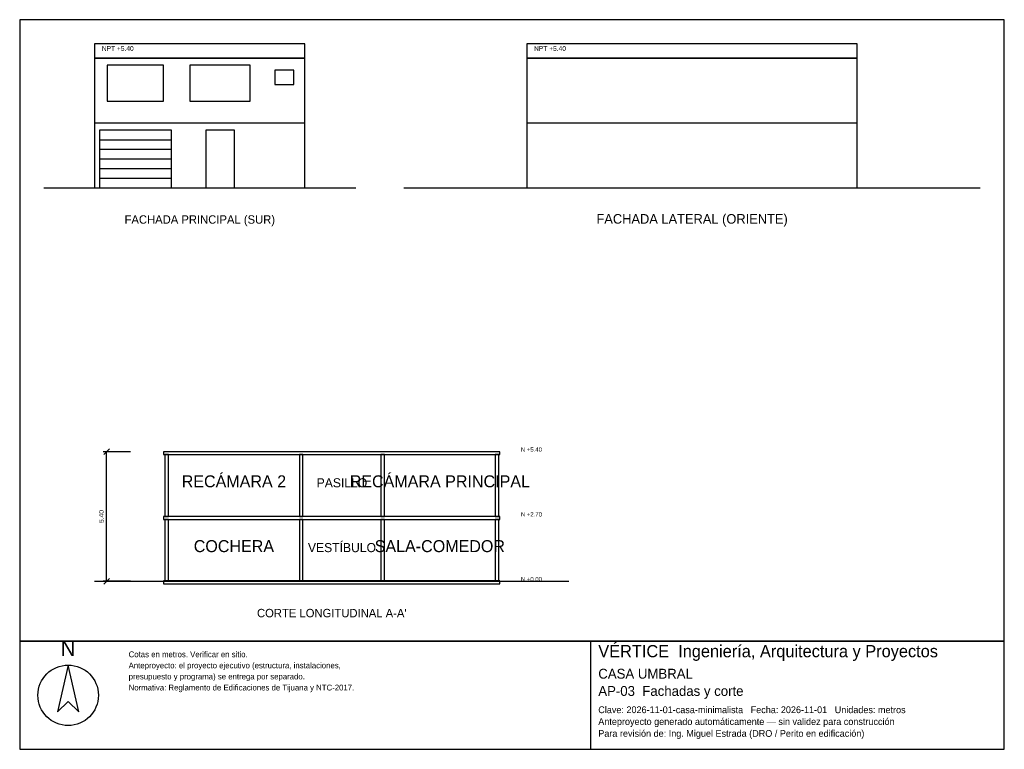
# Model space of a CAD drawing. Header units: metres. Extents: x -3 to 38, y -23.4 to 7.
import ezdxf
from ezdxf.enums import TextEntityAlignment as Align

# ---------------------------------------------------------------- set-up
doc = ezdxf.new("R2010")
doc.units = ezdxf.units.M
doc.header["$LTSCALE"] = 0.5
for name, color, linetype in [('A-CORTE', 7, 'CONTINUOUS'), ('A-FACHADA', 7, 'CONTINUOUS'), ('A-FACHADA-VIDRIO', 4, 'CONTINUOUS'), ('A-TEXTO', 3, 'CONTINUOUS'), ('COTAS', 8, 'CONTINUOUS'), ('LAMINA', 9, 'CONTINUOUS')]:
    doc.layers.add(name, color=color, linetype=linetype)
doc.styles.get("Standard").update_dxf_attribs({"font": 'txt', "width": 0.9})

msp = doc.modelspace()

# ---------------------------------------------------------------- linework, layer by layer
at = {"layer": 'A-CORTE'}
msp.add_line((0.12, -16.4), (19.87, -16.4), dxfattribs=at)
for points in [[(2.995, -11.12), (16.995, -11.12), (16.995, -11), (2.995, -11)], [(3.045, -13.7), (3.195, -13.7), (3.195, -11.12), (3.045, -11.12)], [(8.645, -13.7), (8.795, -13.7), (8.795, -11.12), (8.645, -11.12)], [(12.045, -13.7), (12.195, -13.7), (12.195, -11.12), (12.045, -11.12)], [(16.795, -13.7), (16.945, -13.7), (16.945, -11.12), (16.795, -11.12)], [(2.995, -13.82), (16.995, -13.82), (16.995, -13.7), (2.995, -13.7)], [(3.045, -16.4), (3.195, -16.4), (3.195, -13.82), (3.045, -13.82)], [(8.645, -16.4), (8.795, -16.4), (8.795, -13.82), (8.645, -13.82)], [(12.045, -16.4), (12.195, -16.4), (12.195, -13.82), (12.045, -13.82)], [(16.795, -16.4), (16.945, -16.4), (16.945, -13.82), (16.795, -13.82)], [(2.995, -16.5), (16.995, -16.5), (16.995, -16.38), (2.995, -16.38)]]:
    msp.add_lwpolyline(points, close=True, dxfattribs=at)
at = {"layer": 'A-FACHADA'}
for p, q in [((0.12, 2.7), (8.87, 2.7)), ((18.12, 2.7), (31.87, 2.7)), ((0.32, 2), (3.32, 2)), ((0.32, 1.6), (3.32, 1.6)), ((0.32, 1.2), (3.32, 1.2)), ((0.32, 0.8), (3.32, 0.8)), ((-2, 0), (11, 0)), ((0.12, 0), (8.87, 0)), ((0.32, 0.4), (3.32, 0.4)), ((13, 0), (37, 0)), ((18.12, 0), (31.87, 0))]:
    msp.add_line(p, q, dxfattribs=at)
for points in [[(0.12, 5.4), (8.87, 5.4), (8.87, 6), (0.12, 6)], [(18.12, 5.4), (31.87, 5.4), (31.87, 6), (18.12, 6)], [(0.12, 0), (8.87, 0), (8.87, 5.4), (0.12, 5.4)], [(18.12, 0), (31.87, 0), (31.87, 5.4), (18.12, 5.4)], [(0.32, 0), (3.32, 0), (3.32, 2.4), (0.32, 2.4)], [(4.745, 0), (5.945, 0), (5.945, 2.4), (4.745, 2.4)]]:
    msp.add_lwpolyline(points, close=True, dxfattribs=at)
at = {"layer": 'A-FACHADA-VIDRIO'}
for points in [[(0.646, 3.6), (2.994, 3.6), (2.994, 5.1), (0.646, 5.1)], [(4.087, 3.6), (6.603, 3.6), (6.603, 5.1), (4.087, 5.1)], [(7.62, 4.3), (8.42, 4.3), (8.42, 4.9), (7.62, 4.9)]]:
    msp.add_lwpolyline(points, close=True, dxfattribs=at)
at = {"layer": 'COTAS'}
for p, q in [((1.62, -11), (0.47, -11)), ((0.5, -11.12), (0.74, -10.88)), ((0.62, -16.4), (0.62, -11)), ((1.62, -16.4), (0.47, -16.4)), ((0.5, -16.52), (0.74, -16.28))]:
    msp.add_line(p, q, dxfattribs=at)
at = {"layer": 'LAMINA'}
msp.add_line((20.78, -23.4007), (20.78, -18.9), dxfattribs=at)
for points in [[(-3, -18.9), (38, -18.9), (38, 7), (-3, 7)], [(-3, -23.4007), (38, -23.4007), (38, -18.9), (-3, -18.9)], [(-0.9837, -19.8901), (-1.4248, -21.8434), (-0.9837, -21.4024), (-0.5426, -21.8434)]]:
    msp.add_lwpolyline(points, close=True, dxfattribs=at)
msp.add_circle((-0.9837, -21.1503), 1.2602, dxfattribs=at)

# ---------------------------------------------------------------- texts
at = {"layer": 'A-TEXTO'}
for s, height, p in [('FACHADA PRINCIPAL (SUR)', 0.35, (4.5, -1.5)), ('FACHADA LATERAL (ORIENTE)', 0.4, (25, -1.5)), ('RECÁMARA 2', 0.5, (5.92, -12.485)), ('RECÁMARA PRINCIPAL', 0.5, (14.495, -12.485)), ('PASILLO', 0.3778, (10.42, -12.485)), ('COCHERA', 0.5, (5.92, -15.185)), ('VESTÍBULO', 0.3778, (10.42, -15.185)), ('SALA-COMEDOR', 0.5, (14.495, -15.185)), ("CORTE LONGITUDINAL A-A'", 0.35, (9.995, -17.9))]:
    msp.add_text(s, height=height, dxfattribs=at).set_placement(p, align=Align.CENTER)
at = {"layer": 'COTAS'}
for s, height, p in [('NPT +5.40', 0.2, (0.42, 5.7)), ('NPT +5.40', 0.2, (18.42, 5.7)), ('N +5.40', 0.18, (17.87, -11)), ('N +2.70', 0.18, (17.87, -13.7)), ('N +0.00', 0.18, (17.87, -16.4))]:
    msp.add_text(s, height=height, dxfattribs=at).set_placement(p)
msp.add_text('5.40', height=0.2, rotation=90, dxfattribs=at).set_placement((0.5, -13.7), align=Align.CENTER)
at = {"layer": 'LAMINA'}
msp.add_text('N', height=0.6301, dxfattribs=at).set_placement((-0.9837, -19.5121), align=Align.CENTER)
for s, height, p in [('VÉRTICE  Ingeniería, Arquitectura y Proyectos', 0.5088, (21.0931, -19.5653)), ('Cotas en metros. Verificar en sitio.', 0.2426, (1.5367, -19.5653)), ('Anteproyecto: el proyecto ejecutivo (estructura, instalaciones,', 0.2426, (1.5367, -20.0263)), ('CASA UMBRAL', 0.4109, (21.0931, -20.4557)), ('presupuesto y programa) se entrega por separado.', 0.2426, (1.5367, -20.4874)), ('Normativa: Reglamento de Edificaciones de Tijuana y NTC-2017.', 0.2426, (1.5367, -20.9484)), ('AP-03  Fachadas y corte', 0.4109, (21.0931, -21.1748)), ('Clave: 2026-11-01-casa-minimalista   Fecha: 2026-11-01   Unidades: metros', 0.2818, (21.0931, -21.8939)), ('Anteproyecto generado automáticamente — sin validez para construcción', 0.2818, (21.0931, -22.3871)), ('Para revisión de: Ing. Miguel Estrada (DRO / Perito en edificación)', 0.2818, (21.0931, -22.8802))]:
    msp.add_text(s, height=height, dxfattribs=at).set_placement(p)

doc.saveas('drawing.dxf')
